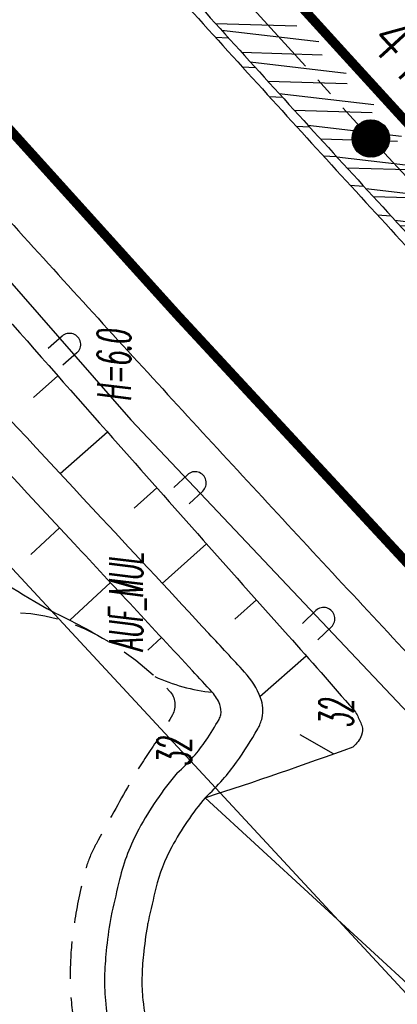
# Model space of a CAD drawing. Extents: x 448150 to 449332, y 437108 to 438384.
# Tile 123 of 172: x 448616 to 448636, y 437779 to 437831. Entities that reach past the tile are written whole.
import ezdxf

# ---------------------------------------------------------------- set-up
doc = ezdxf.new("R2010")
doc.units = 0
doc.header["$LTSCALE"] = 2
doc.header["$MEASUREMENT"] = 0
for name, pattern in [('ACHSE', [5.5, 4, -0.5, 0.5, -0.5]), ('AUSGEZOGEN', [0]), ('GESTRICH-X2', [1.5, 1, -0.5])]:
    doc.linetypes.add(name, pattern=pattern)
doc.layers.get('0').update_dxf_attribs({"linetype": 'AUSGEZOGEN'})
for name, color, linetype in [('212-GRENZL-BAB', 7, 'AUSGEZOGEN'), ('ACHSETOP', 250, 'ACHSE'), ('ANMERKUNG', 7, 'CONTINUOUS'), ('BOESCHG', 250, 'AUSGEZOGEN'), ('FBRTOP', 250, 'AUSGEZOGEN'), ('HEKT_B', 250, 'CONTINUOUS'), ('LAERMWAND', 1, 'AUSGEZOGEN'), ('MULDE', 250, 'AUSGEZOGEN'), ('SCHLITZRINNE', 200, 'AUSGEZOGEN'), ('WEG', 250, 'GESTRICH-X2')]:
    doc.layers.add(name, color=color, linetype=linetype)
doc.styles.add('ROMANS', font='romans.shx', dxfattribs={"width": 0.8})
pattern_1 = [(358.2745306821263, (448649.363878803, 437806.4095815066), (0.04516585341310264, 1.49931986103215), [])]

# ---------------------------------------------------------------- blocks, each defined once
blk = doc.blocks.new('*X15')
at = {"color": 0}
for p, q in [((212.2338378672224, 257.3935923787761), (213.2417524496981, 258.4015069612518)), ((212.2358318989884, 257.4662970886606), (213.1690477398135, 258.3995129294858)), ((212.2367523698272, 257.3257962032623), (213.3095486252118, 258.3985924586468)), ((212.2437289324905, 257.2620620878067), (213.3732827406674, 258.3916158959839)), ((212.2440325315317, 257.5452083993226), (213.0901364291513, 258.3913122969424)), ((212.2541807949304, 257.201803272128), (213.4335415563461, 258.3811640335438)), ((212.2606187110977, 257.6325052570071), (213.0028395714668, 258.3747261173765)), ((212.2676832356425, 257.1445950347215), (213.4907497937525, 258.3676615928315)), ((212.283919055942, 257.0901201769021), (213.5452246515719, 258.3514257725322)), ((212.2898237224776, 257.732420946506), (212.9029238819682, 258.3455211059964)), ((212.3026459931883, 257.0381364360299), (213.5972083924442, 258.3326988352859)), ((212.3236761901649, 256.9884559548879), (213.6468888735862, 258.3116686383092)), ((212.3425626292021, 257.8558705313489), (212.7794742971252, 258.2927821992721)), ((212.3468627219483, 256.9409318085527), (213.6944130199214, 258.2884821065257)), ((212.3720904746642, 256.8954488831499), (213.739895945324, 258.2632543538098)), ((212.3992698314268, 256.851917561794), (213.7834272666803, 258.2360749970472)), ((212.4283322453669, 256.8102692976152), (213.8250755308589, 258.2070125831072)), ((212.4592271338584, 256.770453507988), (213.864891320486, 258.1761176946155)), ((212.4919197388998, 256.7324354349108), (213.9029093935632, 258.1434250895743)), ((212.5263897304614, 256.6961947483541), (213.9391500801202, 258.1089550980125)), ((212.5626304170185, 256.6617247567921), (213.9736200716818, 258.0727144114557)), ((212.6006484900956, 256.6290321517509), (214.0063126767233, 258.0346963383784)), ((212.6404642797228, 256.5981372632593), (214.0372075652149, 257.9948805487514)), ((212.6821125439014, 256.5690748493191), (214.0662699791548, 257.9532322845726)), ((212.7256438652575, 256.5418954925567), (214.0934493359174, 257.9097009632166)), ((212.7711267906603, 256.5166677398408), (214.1186770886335, 257.8642180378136)), ((212.8186509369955, 256.4934812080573), (214.1418636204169, 257.8166938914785)), ((212.8683314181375, 256.4724510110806), (214.1628938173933, 257.7670134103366)), ((212.9203151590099, 256.4537240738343), (214.1816207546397, 257.7150296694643)), ((212.9747900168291, 256.437488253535), (214.197856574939, 257.6605548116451)), ((213.0319982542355, 256.4239858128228), (214.2113590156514, 257.6033465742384)), ((213.0922570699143, 256.4135339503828), (214.2218108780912, 257.5430877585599)), ((213.1559911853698, 256.4065573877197), (214.2287874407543, 257.4793536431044)), ((213.2237873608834, 256.4036428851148), (214.2317019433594, 257.4115574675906)), ((213.2964920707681, 256.4056369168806), (214.2297079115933, 257.3388527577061)), ((213.3754033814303, 256.4138375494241), (214.22150727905, 257.2599414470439)), ((213.4627002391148, 256.4304237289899), (214.2049210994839, 257.1726445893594)), ((213.5626159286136, 256.4596287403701), (214.1757160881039, 257.0727288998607)), ((213.6860655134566, 256.5123676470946), (214.1229771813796, 256.9492793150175))]:
    blk.add_line(p, q, dxfattribs=at)
blk = doc.blocks.new('SRMAST2')
at = {"color": 0}
blk.add_circle((0, 0), 0.9989724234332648, dxfattribs=at)
blk.add_point((0, 0), dxfattribs=at)
blk.add_blockref('*X15', (-213.2327699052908, -257.4025749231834))
blk = doc.blocks.new('LAERMR')
for p, q in [((-0.600039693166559, 0.1830825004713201), (-0.5998228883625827, -0.8169174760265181)), ((0.5999602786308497, 0.1833426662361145), (0.6001770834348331, -0.8166573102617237))]:
    blk.add_line(p, q)
blk.add_arc((-3.970726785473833e-05, 0.1832125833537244), 0.6, 0.01242200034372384, 180.0124220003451)

msp = doc.modelspace()

# ---------------------------------------------------------------- hatches: boundary and pattern name
at = {"layer": 'SCHLITZRINNE'}
h = msp.add_hatch(dxfattribs=at)
h.set_pattern_fill('_USER', color=256, scale=1.5, angle=45, style=0, pattern_type=0)
h.set_pattern_definition([(353.2903893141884, (448535.0214528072, 437939.7289510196), (0.1752559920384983, 1.489726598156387), [])])
edge = h.paths.add_edge_path()
edge.add_arc((450110.1306910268, 439174.8855906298), 2002.144653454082, 217.6466916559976, 217.7521611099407)
edge.add_arc((450110.1306910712, 439174.8855906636), 2001.644653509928, 217.6466916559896, 217.8050314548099)
edge.add_arc((450106.0111629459, 439171.6895692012), 1996.430723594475, 217.8050312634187, 218.1638878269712)
edge.add_arc((450104.6204673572, 439170.5966182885), 1994.661945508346, 218.1638878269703, 218.5234401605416)
edge.add_arc((450102.3610331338, 439168.7978830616), 1991.77395461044, 218.5234403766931, 218.8832532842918)
edge.add_arc((450113.0802769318, 439177.4420506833), 2005.544351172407, 218.8832532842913, 219.2403848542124)
edge.add_arc((450118.7786976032, 439182.0962609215), 2012.90190994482, 219.2403848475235, 219.5968631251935)
edge.add_arc((450119.4406360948, 439182.6438030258), 2013.760958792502, 219.5968631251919, 219.9534656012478)
edge.add_arc((450109.1314138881, 439174.007603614), 2000.312389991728, 219.9534657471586, 220.3112649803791)
edge.add_arc((450102.1189203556, 439168.0582058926), 1991.116173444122, 220.3112649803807, 220.6706485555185)
edge.add_arc((450113.5814255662, 439177.9073012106), 2006.228873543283, 220.6706484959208, 221.0286759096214)
edge.add_arc((450111.6346336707, 439176.2132694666), 2003.648225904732, 221.028675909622, 221.3868683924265)
edge.add_arc((450104.9853657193, 439170.3538559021), 1994.78563646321, 221.3868683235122, 221.7458556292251)
edge.add_arc((450107.8928366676, 439172.9484951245), 1998.682499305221, 221.7458556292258, 222.1044143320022)
edge.add_arc((450110.1228680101, 439174.9637980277), 2001.688241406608, 222.1044143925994, 222.4627037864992)
edge.add_arc((450114.2325152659, 439178.7246774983), 2007.259005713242, 222.4627037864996, 222.8197621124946)
edge.add_arc((450115.8226584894, 439180.1981843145), 2009.426902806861, 222.8197620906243, 223.1766277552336)
edge.add_arc((450111.7406385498, 439176.3680447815), 2003.829326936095, 223.1766277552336, 223.5348545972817)
edge.add_arc((450104.4442216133, 439169.4355758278), 1993.7646945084, 223.5348548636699, 223.8939847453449)
edge.add_arc((450103.9872383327, 439168.9959033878), 1993.130545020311, 223.8939847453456, 224.2529103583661)
edge.add_arc((450116.3561424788, 439181.046388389), 2010.399128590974, 224.2529105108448, 224.6102912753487)
edge.add_arc((450116.7664725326, 439181.4511742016), 2010.975515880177, 224.6102912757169, 224.7212884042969)
edge.add_line((448524.848253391, 437951.9944236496), (448525.2441494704, 437952.2998189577))
h = msp.add_hatch(dxfattribs=at)
h.set_pattern_fill('_USER', color=256, scale=1.5, angle=45, style=0, pattern_type=0)
h.set_pattern_definition(pattern_1)
edge = h.paths.add_edge_path()
edge.add_arc((450115.8226584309, 439180.198184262), 2009.926902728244, 222.955100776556, 223.1766277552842)
edge.add_arc((450111.7406385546, 439176.3680447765), 2004.329326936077, 223.176627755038, 223.534854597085)
edge.add_arc((450104.4442218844, 439169.4355760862), 1994.264694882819, 223.5348548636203, 223.8939847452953)
edge.add_arc((450103.9872383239, 439168.9959033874), 1993.630545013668, 223.8939847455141, 224.2529103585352)
edge.add_arc((450116.3561426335, 439181.0463885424), 2010.899128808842, 224.252910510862, 224.6102912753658)
edge.add_arc((450116.7664725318, 439181.4511742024), 2011.475515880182, 224.6102912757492, 224.72128840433)
edge.add_arc((450110.1306910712, 439174.8855906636), 2001.644653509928, 217.6466916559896, 217.8050314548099)
edge.add_arc((450106.0111629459, 439171.6895692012), 1996.430723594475, 217.8050312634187, 218.1638878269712)
edge.add_arc((450104.6204673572, 439170.5966182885), 1994.661945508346, 218.1638878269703, 218.5234401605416)
edge.add_arc((450102.3610331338, 439168.7978830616), 1991.77395461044, 218.5234403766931, 218.8832532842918)
edge.add_arc((450113.0802769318, 439177.4420506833), 2005.544351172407, 218.8832532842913, 219.2403848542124)
edge.add_arc((450118.7786976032, 439182.0962609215), 2012.90190994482, 219.2403848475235, 219.5968631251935)
edge.add_arc((450119.4406360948, 439182.6438030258), 2013.760958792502, 219.5968631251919, 219.9534656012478)
edge.add_arc((450109.1314138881, 439174.007603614), 2000.312389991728, 219.9534657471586, 220.3112649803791)
edge.add_arc((450102.1189203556, 439168.0582058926), 1991.116173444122, 220.3112649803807, 220.6706485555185)
edge.add_arc((450113.5814255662, 439177.9073012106), 2006.228873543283, 220.6706484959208, 221.0286759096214)
edge.add_arc((450111.6346336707, 439176.2132694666), 2003.648225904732, 221.028675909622, 221.3868683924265)
edge.add_arc((450104.9853657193, 439170.3538559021), 1994.78563646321, 221.3868683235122, 221.7458556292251)
edge.add_arc((450107.8928366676, 439172.9484951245), 1998.682499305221, 221.7458556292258, 222.1044143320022)
edge.add_arc((450110.1228680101, 439174.9637980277), 2001.688241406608, 222.1044143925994, 222.4627037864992)
edge.add_arc((450114.2325152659, 439178.7246774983), 2007.259005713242, 222.4627037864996, 222.8197621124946)
edge.add_arc((450115.8226584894, 439180.1981843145), 2009.426902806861, 222.8197620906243, 223.1766277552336)
edge.add_arc((450111.7406385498, 439176.3680447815), 2003.829326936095, 223.1766277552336, 223.5348545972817)
edge.add_arc((450104.4442216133, 439169.4355758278), 1993.7646945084, 223.5348548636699, 223.8939847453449)
edge.add_arc((450103.9872383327, 439168.9959033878), 1993.130545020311, 223.8939847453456, 224.2529103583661)
edge.add_arc((450116.3561424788, 439181.046388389), 2010.399128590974, 224.2529105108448, 224.6102912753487)
edge.add_arc((450116.7664725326, 439181.4511742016), 2010.975515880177, 224.6102912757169, 224.7212884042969)
h = msp.add_hatch(dxfattribs=at)
h.set_pattern_fill('_USER', color=256, scale=1.5, angle=45, style=0, pattern_type=0)
h.set_pattern_definition(pattern_1)
edge = h.paths.add_edge_path()
edge.add_arc((450116.7664726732, 439181.4511743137), 2010.975516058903, 224.7212884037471, 224.9675874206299)
edge.add_arc((450103.943453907, 439168.6426522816), 1992.851276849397, 224.967587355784, 225.2539309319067)
edge.add_arc((450116.7664726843, 439181.4511743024), 2011.475516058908, 224.7212884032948, 224.8060374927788)
edge.add_arc((450115.8226584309, 439180.198184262), 2009.926902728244, 222.955100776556, 223.1766277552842)
edge.add_arc((450111.7406385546, 439176.3680447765), 2004.329326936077, 223.176627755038, 223.534854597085)
edge.add_arc((450104.4442218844, 439169.4355760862), 1994.264694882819, 223.5348548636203, 223.8939847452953)
edge.add_arc((450103.9872383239, 439168.9959033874), 1993.630545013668, 223.8939847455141, 224.2529103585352)
edge.add_arc((450116.3561426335, 439181.0463885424), 2010.899128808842, 224.252910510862, 224.6102912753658)
edge.add_arc((450116.7664725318, 439181.4511742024), 2011.475515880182, 224.6102912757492, 224.72128840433)
edge.add_arc((450110.1306910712, 439174.8855906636), 2001.644653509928, 217.6466916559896, 217.8050314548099)
edge.add_arc((450106.0111629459, 439171.6895692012), 1996.430723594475, 217.8050312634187, 218.1638878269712)
edge.add_arc((450104.6204673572, 439170.5966182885), 1994.661945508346, 218.1638878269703, 218.5234401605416)
edge.add_arc((450102.3610331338, 439168.7978830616), 1991.77395461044, 218.5234403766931, 218.8832532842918)
edge.add_arc((450113.0802769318, 439177.4420506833), 2005.544351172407, 218.8832532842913, 219.2403848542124)
edge.add_arc((450118.7786976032, 439182.0962609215), 2012.90190994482, 219.2403848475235, 219.5968631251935)
edge.add_arc((450119.4406360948, 439182.6438030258), 2013.760958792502, 219.5968631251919, 219.9534656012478)
edge.add_arc((450109.1314138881, 439174.007603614), 2000.312389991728, 219.9534657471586, 220.3112649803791)
edge.add_arc((450102.1189203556, 439168.0582058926), 1991.116173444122, 220.3112649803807, 220.6706485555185)
edge.add_arc((450113.5814255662, 439177.9073012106), 2006.228873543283, 220.6706484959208, 221.0286759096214)
edge.add_arc((450111.6346336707, 439176.2132694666), 2003.648225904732, 221.028675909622, 221.3868683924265)
edge.add_arc((450104.9853657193, 439170.3538559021), 1994.78563646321, 221.3868683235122, 221.7458556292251)
edge.add_arc((450107.8928366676, 439172.9484951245), 1998.682499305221, 221.7458556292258, 222.1044143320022)
edge.add_arc((450110.1228680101, 439174.9637980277), 2001.688241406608, 222.1044143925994, 222.4627037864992)
edge.add_arc((450114.2325152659, 439178.7246774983), 2007.259005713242, 222.4627037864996, 222.8197621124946)
edge.add_arc((450115.8226584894, 439180.1981843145), 2009.426902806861, 222.8197620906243, 223.1766277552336)
edge.add_arc((450111.7406385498, 439176.3680447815), 2003.829326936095, 223.1766277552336, 223.5348545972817)
edge.add_arc((450104.4442216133, 439169.4355758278), 1993.7646945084, 223.5348548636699, 223.8939847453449)
edge.add_arc((450103.9872383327, 439168.9959033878), 1993.130545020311, 223.8939847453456, 224.2529103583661)
edge.add_arc((450116.3561424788, 439181.046388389), 2010.399128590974, 224.2529105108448, 224.6102912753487)
edge.add_arc((450116.7664725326, 439181.4511742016), 2010.975515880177, 224.6102912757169, 224.7212884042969)
h = msp.add_hatch(dxfattribs=at)
h.set_pattern_fill('_USER', color=256, scale=1.5, angle=45, style=0, pattern_type=0)
h.set_pattern_definition([(0.1980866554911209, (448696.2442346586, 437758.026077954), (-0.005185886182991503, 1.499991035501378), [])])
edge = h.paths.add_edge_path()
edge.add_arc((450103.943454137, 439168.6426525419), 1992.851277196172, 225.2539309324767, 225.3265045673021)
edge.add_arc((450104.3794287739, 439169.0836245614), 1993.47138219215, 225.326504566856, 225.6855134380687)
edge.add_arc((450114.1124824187, 439179.0524163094), 2007.403687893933, 225.6855135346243, 226.0432743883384)
edge.add_arc((450116.3736194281, 439181.3974340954), 2010.661271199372, 226.0432743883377, 226.400342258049)
edge.add_arc((450108.3451864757, 439172.9666465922), 1999.019367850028, 226.4003422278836, 226.7584483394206)
edge.add_arc((450107.3588564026, 439171.9178370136), 1997.579628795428, 226.7584483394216, 227.1168978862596)
edge.add_arc((450114.2204334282, 439179.3061425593), 2007.662698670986, 227.1168979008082, 227.4744461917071)
edge.add_arc((450112.0440671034, 439176.9331811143), 2004.442835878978, 227.4744461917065, 227.8323801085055)
edge.add_arc((450107.8236874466, 439172.2734703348), 1998.155983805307, 227.8323802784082, 228.1908768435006)
edge.add_arc((450107.6633674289, 439172.0942196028), 1997.915498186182, 228.1908768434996, 228.5497477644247)
edge.add_arc((450107.0338601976, 439171.3814444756), 1996.964536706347, 228.5497477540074, 228.9087041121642)
edge.add_arc((450111.5720438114, 439176.5852576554), 2003.869229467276, 228.9087041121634, 229.2659637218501)
edge.add_arc((450119.0927358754, 439185.3183664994), 2015.394332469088, 229.2659636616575, 229.6222003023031)
edge.add_arc((450115.1341163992, 439180.6633512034), 2009.283699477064, 229.6222003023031, 229.9799192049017)
edge.add_arc((450101.8076372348, 439164.7927714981), 1988.560033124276, 229.9799192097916, 230.3394972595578)
edge.add_arc((450135.9051685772, 439205.9211021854), 2041.984570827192, 230.3394972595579, 230.6991443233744)
edge.add_arc((450015.7876965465, 439059.170701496), 1852.343100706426, 230.6991443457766, 231.0767531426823)
edge.add_arc((450440.0375489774, 439584.5130156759), 2527.600447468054, 231.0767531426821, 231.4132104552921)
edge.add_arc((449605.1761936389, 438538.2055732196), 1189.036759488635, 231.4132105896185, 231.9037650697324)
edge.add_arc((451876.5991440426, 441435.4507137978), 4870.529883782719, 231.9037650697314, 232.0541152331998)
edge.add_arc((449764.3854963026, 438726.6709472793), 1435.572195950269, 232.0541152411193, 232.3310514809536)
edge.add_arc((663048.573453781, 714993.4720216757), 350453.466018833, 232.3310514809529, 232.3318236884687)
edge.add_arc((452105.7084385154, 441751.7732129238), 5260.88459689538, 232.3318372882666, 232.3381398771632)
edge.add_arc((1083717.784073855, 1260087.557980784), 1038995.50756355, 232.3381398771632, 232.3388292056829)
edge.add_arc((362297.7477168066, 325361.768706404), 141749.6682493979, 52.33595822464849, 52.34101085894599, ccw=False)
edge.add_arc((130991.0734303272, 25697.40866004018), 520301.5223611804, 52.334581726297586, 52.33595822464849, ccw=False)
edge.add_arc((597397.7431004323, 629905.0213576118), 242982.1868703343, 232.3337962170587, 232.3367437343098)
edge.add_arc((1091510.304045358, 1270060.009055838), 1051651.236085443, 232.3367437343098, 232.3374247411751)
edge.add_arc((63904.40745671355, -61307.13840765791), 630166.9348412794, 52.33651599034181, 52.33765248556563, ccw=False)
edge.add_line((448950.6779704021, 437541.2707616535), (448965.9326858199, 437529.4960618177))
edge.add_arc((450103.9434541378, 439168.6426525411), 1993.351277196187, 225.2539309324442, 225.3265045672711)
edge.add_arc((450104.3794287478, 439169.0836245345), 1993.971382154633, 225.3265045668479, 225.6339517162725)
h = msp.add_hatch(dxfattribs=at)
h.set_pattern_fill('_USER', color=256, scale=1.5, angle=45, style=0, pattern_type=0)
h.set_pattern_definition([(1.08479702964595, (448717.7676588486, 437736.8697996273), (-0.02839822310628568, 1.499731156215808), [])])
edge = h.paths.add_edge_path()
edge.add_arc((450104.379387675, 439169.0835825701), 1993.971323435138, 225.6771355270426, 225.6855134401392)
edge.add_arc((450114.1124825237, 439179.0524164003), 2007.903688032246, 225.6855135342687, 226.043274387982)
edge.add_arc((450116.3736194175, 439181.3974340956), 2011.161271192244, 226.0432743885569, 226.3487635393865)
edge.add_arc((450103.943454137, 439168.6426525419), 1992.851277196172, 225.2539309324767, 225.3265045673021)
edge.add_arc((450104.3794287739, 439169.0836245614), 1993.47138219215, 225.326504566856, 225.6855134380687)
edge.add_arc((450114.1124824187, 439179.0524163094), 2007.403687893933, 225.6855135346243, 226.0432743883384)
edge.add_arc((450116.3736194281, 439181.3974340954), 2010.661271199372, 226.0432743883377, 226.400342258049)
edge.add_arc((450108.3451864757, 439172.9666465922), 1999.019367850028, 226.4003422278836, 226.7584483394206)
edge.add_arc((450107.3588564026, 439171.9178370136), 1997.579628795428, 226.7584483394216, 227.1168978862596)
edge.add_arc((450114.2204334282, 439179.3061425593), 2007.662698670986, 227.1168979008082, 227.4744461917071)
edge.add_arc((450112.0440671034, 439176.9331811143), 2004.442835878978, 227.4744461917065, 227.8323801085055)
edge.add_arc((450107.8236874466, 439172.2734703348), 1998.155983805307, 227.8323802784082, 228.1908768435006)
edge.add_arc((450107.6633674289, 439172.0942196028), 1997.915498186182, 228.1908768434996, 228.5497477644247)
edge.add_arc((450107.0338601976, 439171.3814444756), 1996.964536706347, 228.5497477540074, 228.9087041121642)
edge.add_arc((450111.5720438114, 439176.5852576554), 2003.869229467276, 228.9087041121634, 229.2659637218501)
edge.add_arc((450119.0927358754, 439185.3183664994), 2015.394332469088, 229.2659636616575, 229.6222003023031)
edge.add_arc((450115.1341163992, 439180.6633512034), 2009.283699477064, 229.6222003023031, 229.9799192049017)
edge.add_arc((450101.8076372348, 439164.7927714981), 1988.560033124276, 229.9799192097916, 230.3394972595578)
edge.add_arc((450135.9051685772, 439205.9211021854), 2041.984570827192, 230.3394972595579, 230.6991443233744)
edge.add_arc((450015.7876965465, 439059.170701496), 1852.343100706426, 230.6991443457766, 231.0767531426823)
edge.add_arc((450440.0375489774, 439584.5130156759), 2527.600447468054, 231.0767531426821, 231.4132104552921)
edge.add_arc((449605.1761936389, 438538.2055732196), 1189.036759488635, 231.4132105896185, 231.9037650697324)
edge.add_arc((451876.5991440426, 441435.4507137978), 4870.529883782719, 231.9037650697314, 232.0541152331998)
edge.add_arc((449764.3854963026, 438726.6709472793), 1435.572195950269, 232.0541152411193, 232.3310514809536)
edge.add_arc((663048.573453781, 714993.4720216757), 350453.466018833, 232.3310514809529, 232.3318236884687)
edge.add_arc((452105.7084385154, 441751.7732129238), 5260.88459689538, 232.3318372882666, 232.3381398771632)
edge.add_arc((1083717.784073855, 1260087.557980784), 1038995.50756355, 232.3381398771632, 232.3388292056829)
edge.add_arc((362297.7477168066, 325361.768706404), 141749.6682493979, 52.33595822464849, 52.34101085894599, ccw=False)
edge.add_arc((130991.0734303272, 25697.40866004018), 520301.5223611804, 52.334581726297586, 52.33595822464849, ccw=False)
edge.add_arc((597397.7431004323, 629905.0213576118), 242982.1868703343, 232.3337962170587, 232.3367437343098)
edge.add_arc((1091510.304045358, 1270060.009055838), 1051651.236085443, 232.3367437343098, 232.3374247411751)
edge.add_arc((63904.40745671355, -61307.13840765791), 630166.9348412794, 52.33651599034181, 52.33765248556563, ccw=False)
edge.add_line((448950.6779704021, 437541.2707616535), (448965.9326858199, 437529.4960618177))
h = msp.add_hatch(dxfattribs=at)
h.set_pattern_fill('_USER', color=256, scale=1.5, angle=45, style=0, pattern_type=0)
h.set_pattern_definition([(1.922824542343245, (448737.9662619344, 437717.583523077), (-0.05032998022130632, 1.49915539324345), [])])
edge = h.paths.add_edge_path()
edge.add_arc((450116.3736345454, 439181.3974497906), 2011.161292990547, 226.3915782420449, 226.4003422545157)
edge.add_arc((450108.3451864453, 439172.9666465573), 1999.519367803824, 226.4003422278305, 226.7584483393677)
edge.add_arc((450107.3588563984, 439171.9178370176), 1998.079628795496, 226.7584483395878, 227.1168978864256)
edge.add_arc((450114.2204334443, 439179.3061425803), 2008.162698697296, 227.1168979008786, 227.4744461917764)
edge.add_arc((450112.0440671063, 439176.9331811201), 2004.942835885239, 227.4744461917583, 227.8323801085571)
edge.add_arc((450107.8236875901, 439172.2734704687), 1998.655984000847, 227.832380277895, 228.0686533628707)
edge.add_arc((450103.943454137, 439168.6426525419), 1992.851277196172, 225.2539309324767, 225.3265045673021)
edge.add_arc((450104.3794287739, 439169.0836245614), 1993.47138219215, 225.326504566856, 225.6855134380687)
edge.add_arc((450114.1124824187, 439179.0524163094), 2007.403687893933, 225.6855135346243, 226.0432743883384)
edge.add_arc((450116.3736194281, 439181.3974340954), 2010.661271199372, 226.0432743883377, 226.400342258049)
edge.add_arc((450108.3451864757, 439172.9666465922), 1999.019367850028, 226.4003422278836, 226.7584483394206)
edge.add_arc((450107.3588564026, 439171.9178370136), 1997.579628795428, 226.7584483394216, 227.1168978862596)
edge.add_arc((450114.2204334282, 439179.3061425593), 2007.662698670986, 227.1168979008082, 227.4744461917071)
edge.add_arc((450112.0440671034, 439176.9331811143), 2004.442835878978, 227.4744461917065, 227.8323801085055)
edge.add_arc((450107.8236874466, 439172.2734703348), 1998.155983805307, 227.8323802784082, 228.1908768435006)
edge.add_arc((450107.6633674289, 439172.0942196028), 1997.915498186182, 228.1908768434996, 228.5497477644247)
edge.add_arc((450107.0338601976, 439171.3814444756), 1996.964536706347, 228.5497477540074, 228.9087041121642)
edge.add_arc((450111.5720438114, 439176.5852576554), 2003.869229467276, 228.9087041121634, 229.2659637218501)
edge.add_arc((450119.0927358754, 439185.3183664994), 2015.394332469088, 229.2659636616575, 229.6222003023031)
edge.add_arc((450115.1341163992, 439180.6633512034), 2009.283699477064, 229.6222003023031, 229.9799192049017)
edge.add_arc((450101.8076372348, 439164.7927714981), 1988.560033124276, 229.9799192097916, 230.3394972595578)
edge.add_arc((450135.9051685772, 439205.9211021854), 2041.984570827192, 230.3394972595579, 230.6991443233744)
edge.add_arc((450015.7876965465, 439059.170701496), 1852.343100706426, 230.6991443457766, 231.0767531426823)
edge.add_arc((450440.0375489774, 439584.5130156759), 2527.600447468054, 231.0767531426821, 231.4132104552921)
edge.add_arc((449605.1761936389, 438538.2055732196), 1189.036759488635, 231.4132105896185, 231.9037650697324)
edge.add_arc((451876.5991440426, 441435.4507137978), 4870.529883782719, 231.9037650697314, 232.0541152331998)
edge.add_arc((449764.3854963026, 438726.6709472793), 1435.572195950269, 232.0541152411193, 232.3310514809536)
edge.add_arc((663048.573453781, 714993.4720216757), 350453.466018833, 232.3310514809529, 232.3318236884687)
edge.add_arc((452105.7084385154, 441751.7732129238), 5260.88459689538, 232.3318372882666, 232.3381398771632)
edge.add_arc((1083717.784073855, 1260087.557980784), 1038995.50756355, 232.3381398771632, 232.3388292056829)
edge.add_arc((362297.7477168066, 325361.768706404), 141749.6682493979, 52.33595822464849, 52.34101085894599, ccw=False)
edge.add_arc((130991.0734303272, 25697.40866004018), 520301.5223611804, 52.334581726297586, 52.33595822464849, ccw=False)
edge.add_arc((597397.7431004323, 629905.0213576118), 242982.1868703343, 232.3337962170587, 232.3367437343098)
edge.add_arc((1091510.304045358, 1270060.009055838), 1051651.236085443, 232.3367437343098, 232.3374247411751)
edge.add_arc((63904.40745671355, -61307.13840765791), 630166.9348412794, 52.33651599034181, 52.33765248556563, ccw=False)
edge.add_line((448950.6779704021, 437541.2707616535), (448965.9326858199, 437529.4960618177))
h = msp.add_hatch(dxfattribs=at)
h.set_pattern_fill('_USER', color=256, scale=1.5, angle=45, style=0, pattern_type=0)
h.set_pattern_definition([(5.433360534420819, (448830.8072463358, 437635.43702097), (-0.1420319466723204, 1.49326050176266), [])])
edge = h.paths.add_edge_path()
edge.add_arc((450115.1341164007, 439180.663351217), 2009.783699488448, 229.7033177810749, 229.9799192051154)
edge.add_arc((450101.807637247, 439164.792771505), 1989.060033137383, 229.9799192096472, 230.3394972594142)
edge.add_arc((450135.9051685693, 439205.921102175), 2042.484570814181, 230.3394972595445, 230.6991443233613)
edge.add_arc((450015.7876965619, 439059.1707015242), 1852.843100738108, 230.6991443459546, 231.0767531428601)
edge.add_arc((450440.0375488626, 439584.5130155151), 2528.100447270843, 231.0767531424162, 231.2110681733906)
edge.add_arc((450103.943454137, 439168.6426525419), 1992.851277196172, 225.2539309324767, 225.3265045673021)
edge.add_arc((450104.3794287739, 439169.0836245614), 1993.47138219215, 225.326504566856, 225.6855134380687)
edge.add_arc((450114.1124824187, 439179.0524163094), 2007.403687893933, 225.6855135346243, 226.0432743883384)
edge.add_arc((450116.3736194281, 439181.3974340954), 2010.661271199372, 226.0432743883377, 226.400342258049)
edge.add_arc((450108.3451864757, 439172.9666465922), 1999.019367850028, 226.4003422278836, 226.7584483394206)
edge.add_arc((450107.3588564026, 439171.9178370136), 1997.579628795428, 226.7584483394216, 227.1168978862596)
edge.add_arc((450114.2204334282, 439179.3061425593), 2007.662698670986, 227.1168979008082, 227.4744461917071)
edge.add_arc((450112.0440671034, 439176.9331811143), 2004.442835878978, 227.4744461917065, 227.8323801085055)
edge.add_arc((450107.8236874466, 439172.2734703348), 1998.155983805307, 227.8323802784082, 228.1908768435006)
edge.add_arc((450107.6633674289, 439172.0942196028), 1997.915498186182, 228.1908768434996, 228.5497477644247)
edge.add_arc((450107.0338601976, 439171.3814444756), 1996.964536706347, 228.5497477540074, 228.9087041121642)
edge.add_arc((450111.5720438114, 439176.5852576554), 2003.869229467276, 228.9087041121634, 229.2659637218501)
edge.add_arc((450119.0927358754, 439185.3183664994), 2015.394332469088, 229.2659636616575, 229.6222003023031)
edge.add_arc((450115.1341163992, 439180.6633512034), 2009.283699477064, 229.6222003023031, 229.9799192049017)
edge.add_arc((450101.8076372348, 439164.7927714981), 1988.560033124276, 229.9799192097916, 230.3394972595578)
edge.add_arc((450135.9051685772, 439205.9211021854), 2041.984570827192, 230.3394972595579, 230.6991443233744)
edge.add_arc((450015.7876965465, 439059.170701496), 1852.343100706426, 230.6991443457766, 231.0767531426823)
edge.add_arc((450440.0375489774, 439584.5130156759), 2527.600447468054, 231.0767531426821, 231.4132104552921)
edge.add_arc((449605.1761936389, 438538.2055732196), 1189.036759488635, 231.4132105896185, 231.9037650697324)
edge.add_arc((451876.5991440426, 441435.4507137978), 4870.529883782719, 231.9037650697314, 232.0541152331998)
edge.add_arc((449764.3854963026, 438726.6709472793), 1435.572195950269, 232.0541152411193, 232.3310514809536)
edge.add_arc((663048.573453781, 714993.4720216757), 350453.466018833, 232.3310514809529, 232.3318236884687)
edge.add_arc((452105.7084385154, 441751.7732129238), 5260.88459689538, 232.3318372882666, 232.3381398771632)
edge.add_arc((1083717.784073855, 1260087.557980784), 1038995.50756355, 232.3381398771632, 232.3388292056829)
edge.add_arc((362297.7477168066, 325361.768706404), 141749.6682493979, 52.33595822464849, 52.34101085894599, ccw=False)
edge.add_arc((130991.0734303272, 25697.40866004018), 520301.5223611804, 52.334581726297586, 52.33595822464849, ccw=False)
edge.add_arc((597397.7431004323, 629905.0213576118), 242982.1868703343, 232.3337962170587, 232.3367437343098)
edge.add_arc((1091510.304045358, 1270060.009055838), 1051651.236085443, 232.3367437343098, 232.3374247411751)
edge.add_arc((63904.40745671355, -61307.13840765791), 630166.9348412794, 52.33651599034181, 52.33765248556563, ccw=False)
edge.add_line((448950.6779704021, 437541.2707616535), (448965.9326858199, 437529.4960618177))

# ---------------------------------------------------------------- linework, layer by layer
at = {"layer": '212-GRENZL-BAB', "flags": 128}
msp.add_lwpolyline([(448609.3896494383, 437808.7901607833), (448647.2395272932, 437767.9999906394)], dxfattribs=at)
at = {"layer": 'ACHSETOP', "flags": 128}
msp.add_lwpolyline([(448380.2407538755, 438171.8989118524), (448383.346, 438166.505), (448396.089, 438144.997), (448409.099, 438123.649), (448422.375, 438102.466), (448435.915, 438081.45), (448449.717, 438060.605), (448463.778, 438039.935), (448478.096, 438019.441), (448492.67, 437999.129), (448507.496, 437979), (448522.573, 437959.057), (448537.8970000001, 437939.305), (448553.468, 437919.746), (448569.282, 437900.384), (448585.336, 437881.22), (448601.629, 437862.258), (448618.157, 437843.502), (448634.919, 437824.954), (448651.911, 437806.617), (448669.131, 437788.493), (448686.577, 437770.586), (448704.244, 437752.899), (448722.132, 437735.434), (448740.236, 437718.194), (448758.555, 437701.181), (448777.084, 437684.399), (448795.822, 437667.85), (448814.766, 437651.536), (448833.911, 437635.46), (448853.257, 437619.625), (448872.798, 437604.033), (448888.336, 437591.917), (448892.529, 437588.68), (448912.32, 437573.405), (448932.11, 437558.129), (448951.9, 437542.854), (449011.271, 437497.027), (449090.432, 437435.925), (449169.594, 437374.823), (449183.7020855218, 437363.9332139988)], dxfattribs=at)
at = {"layer": 'BOESCHG'}
for p, q in [((448616.8848440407, 437811.1144746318), (448618.1859273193, 437812.263867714)), ((448618.3113651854, 437807.0371586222), (448620.8342508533, 437809.2661382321)), ((448622.2630378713, 437805.1876359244), (448623.4849530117, 437806.2705142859)), ((448618.2741875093, 437804.14357792), (448616.738348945, 437802.7139222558)), ((448623.7690962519, 437801.171169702), (448626.1402052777, 437803.2789227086)), ((448620.9989225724, 437801.2151274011), (448618.8330792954, 437799.2010205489)), ((448627.6475079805, 437799.2637425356), (448628.8000015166, 437800.2913704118)), ((448623.7220827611, 437798.2852122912), (448622.9920294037, 437797.6070472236)), ((448628.9939278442, 437795.1192907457), (448631.4618090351, 437797.3056062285)), ((448634.0880948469, 437794.2892167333), (448634.0897424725, 437794.2903504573)), ((448632.9273770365, 437792.0570098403), (448631.1425146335, 437793.0673009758)), ((448640.4009487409, 437776.515486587), (448626.0654553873, 437789.7138281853))]:
    msp.add_line(p, q, dxfattribs=at)
for points in [[(448543.315, 437900.819, -0.007568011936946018), (448552.1199183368, 437889.3959782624, 0.01133182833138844), (448558.058, 437881.811, 0.003852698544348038), (448574.5341737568, 437862.0331737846, 0.005016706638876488), (448587.455, 437847.071, 0.0002339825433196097), (448595.9878966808, 437837.3972506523, 8.051435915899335e-05), (448620.803, 437809.3, 0.001388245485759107), (448630.5089723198, 437798.3751242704, -0.003850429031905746), (448633.989, 437794.419, -0.05864571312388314), (448634.1822614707, 437794.1344408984, -0.0323448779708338), (448634.433, 437793.565, -0.1855427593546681), (448634.4244334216, 437793.0551901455, -0.121847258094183), (448633.9779999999, 437792.438)], [(448541.906, 437884.683, 0.007604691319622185), (448551.6329397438, 437871.0305146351, 0.01605821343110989), (448556.541, 437864.789, 0.001578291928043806), (448568.9657586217, 437850.0867173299, 0.002280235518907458), (448577.644, 437839.977, 0.01638344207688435), (448608.0208572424, 437807.1517458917, 0.0650153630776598), (448616.949, 437800.201, 0.02045342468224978), (448618.687568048, 437799.2719773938, -0.02191163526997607), (448620.308, 437798.4, -0.03094158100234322)]]:
    msp.add_lwpolyline(points, format="xyb", dxfattribs=at)
for centre, radius, start, end in [((448627.4501625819, 437805.0340492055), 9.737457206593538, 245.249861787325, 264.0378754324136), ((448557.6682808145, 438001.2314825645), 222.3013531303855, 287.9193350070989, 290.0763174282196)]:
    msp.add_arc(centre, radius, start, end, dxfattribs=at)
at = {"layer": 'FBRTOP'}
for points in [[(448962.2872515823, 437556.3115259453, -1.522656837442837e-06), (448991.9728388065, 437533.39795862, 9.950078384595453e-07), (449021.6584260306, 437510.4843912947, 4.046808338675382e-07), (449059.5237426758, 437481.2572631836, 3.71065800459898e-07), (449100.8193824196, 437449.3824249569, 2.481725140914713e-06), (449140.4003413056, 437418.8314566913, -3.055097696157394e-06), (449179.9813001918, 437388.2804884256, -1.710758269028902e-06), (449197.089015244, 437375.0754632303, 3.82190209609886e-06)], [(448881.9877413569, 437575.0255367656, 2.987948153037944e-06), (448891.8840349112, 437567.3874242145, -2.204526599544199e-05), (448901.7803284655, 437559.7493116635, -6.005538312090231e-06), (448911.6749453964, 437552.1116073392, 1.286102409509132e-05), (448921.5695623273, 437544.473903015, 2.971727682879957e-06), (448931.4647785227, 437536.8362361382, -4.95882751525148e-06), (448941.359994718, 437529.1985692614, -4.332010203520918e-07), (448949.8080183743, 437522.6777790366, 9.94997030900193e-07)], [(448525.8124890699, 437926.7668060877, 0.001271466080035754), (448532.1587585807, 437918.753413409, 0.001570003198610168), (448540.0396239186, 437908.9176638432, 0.001558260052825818), (448547.9770606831, 437899.1373418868, 0.001555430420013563), (448555.9897991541, 437889.3889365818, 0.001555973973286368), (448564.0693317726, 437879.6830285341, 0.001561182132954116), (448572.182061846, 437870.0598894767, 0.001568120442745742), (448580.3533691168, 437860.4894590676, 0.00156218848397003), (448588.6156875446, 437850.9342275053, 0.001562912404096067), (448596.9306789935, 437841.4386884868, 0.001566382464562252), (448605.2863841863, 437832.0162951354, 0.001564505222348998), (448613.707300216, 437822.6393098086, 0.001563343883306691), (448622.1930095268, 437813.308259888, 0.001557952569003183), (448630.7310683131, 437804.036591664, 0.001557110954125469), (448639.3313705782, 437794.8133136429, 0.001563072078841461), (448647.9979685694, 437785.6344504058, 0.001567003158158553), (448656.6999722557, 437776.5329108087, 0.001445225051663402), (448664.7735481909, 437768.1898621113, 0.001559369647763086)], [(448902.9174867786, 437602.1365724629, 3.032821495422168e-06), (448912.8122047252, 437594.4996761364, -2.204753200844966e-05)], [(448942.4976777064, 437571.5861970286, 2.971114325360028e-06), (448952.3924646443, 437563.9488614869, -4.958978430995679e-06)]]:
    msp.add_lwpolyline(points, format="xyb", dxfattribs=at)
at = {"layer": 'FBRTOP', "const_width": 0.5}
for points in [[(448933.3320797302, 437559.7121996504, 2.971381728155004e-06), (448943.2270546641, 437552.0747189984, -4.95891396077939e-06), (448953.1220295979, 437544.4372383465, -1.522580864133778e-06), (448982.8075398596, 437521.5237304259, 9.950021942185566e-07), (449012.4930501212, 437498.6102225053, 4.808282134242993e-07), (449050.3580322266, 437469.3833618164, 4.408802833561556e-07), (449091.6540449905, 437437.5082264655, 2.481723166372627e-06), (449131.2350401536, 437406.957230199, -3.055103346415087e-06), (449170.8160353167, 437376.4062339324, -1.446089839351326e-06), (449185.2770817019, 437365.2441195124, 3.821904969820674e-06)], [(448960.466454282, 437553.9525838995, -1.522656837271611e-06), (448990.1520271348, 437531.0390276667)], [(449098.9985865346, 437447.0234818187, 2.481725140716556e-06), (449138.5795705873, 437416.4724941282, -3.055097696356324e-06), (449178.1605033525, 437385.9215460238, -1.658163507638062e-06), (449194.7424426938, 437373.1223569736, 3.821902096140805e-06)], [(448526.2902941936, 437957.4976299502, 0.001125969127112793), (448531.7893117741, 437950.3765710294, 0.001565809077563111), (448539.4695164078, 437940.5408597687, 0.001568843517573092), (448547.2193559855, 437930.7432212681, 0.001569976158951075), (448555.0249131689, 437921.0014592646, 0.00155828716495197), (448562.88665957, 437911.3144000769, 0.001555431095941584), (448570.8231247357, 437901.6587899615, 0.001555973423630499), (448578.8257133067, 437892.0453145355, 0.00156119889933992), (448586.8610942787, 437882.5139258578, 0.001568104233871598), (448594.9544190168, 437873.0348310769, 0.00156219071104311), (448603.1377898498, 437863.5709011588, 0.001562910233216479), (448611.3733486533, 437854.1660725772, 0.001566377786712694), (448619.6492453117, 437844.8336759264, 0.001564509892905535), (448627.9897273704, 437835.5462564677, 0.001563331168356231), (448636.3944771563, 437826.3042307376, 0.001557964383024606), (448644.8511704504, 437817.1209186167, 0.001557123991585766), (448653.3695077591, 437807.9855433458, 0.001563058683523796), (448661.9533914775, 437798.8942839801, 0.001567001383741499), (448670.5722785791, 437789.8796770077, 0.001566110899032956), (448679.2398020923, 437780.9271885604, 0.001559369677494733), (448688.000828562, 437771.990588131, 0.001095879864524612), (448694.1928744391, 437765.7411875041, 0.001566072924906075)], [(448901.0967562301, 437599.777578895, 3.032821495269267e-06), (448910.9915027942, 437592.1406604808, -2.204753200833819e-05)], [(448893.7511749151, 437590.2631261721, 3.013003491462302e-06), (448903.6465829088, 437582.6256971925, -2.204653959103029e-05)], [(448940.6768897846, 437569.2272477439, 2.971114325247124e-06), (448950.5717047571, 437561.5898905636, -4.95897843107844e-06)]]:
    msp.add_lwpolyline(points, format="xyb", dxfattribs=at)
msp.add_lwpolyline([(448369.3195632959, 438162.8089539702), (448371.2566589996, 438159.4441567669), (448384.0887360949, 438137.7858098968), (448397.1897054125, 438116.2885391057), (448410.5587024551, 438094.9571543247), (448424.1935223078, 438073.7939804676), (448438.0922064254, 438052.8029595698), (448452.2514923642, 438031.9884769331), (448466.6698147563, 438011.3508809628), (448481.3459252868, 437990.8965680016), (448496.2755179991, 437970.6269219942), (448511.457993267, 437950.5444052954), (448526.8893851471, 437930.6539816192), (448542.5696078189, 437910.9577851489), (448558.4941268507, 437891.4604702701), (448574.6603400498, 437872.1625189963), (448591.0674710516, 437853.0676918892), (448607.7112828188, 437834.1802685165), (448624.5906599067, 437815.5023848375), (448641.7014456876, 437797.0371965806), (448659.0420499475, 437778.7862609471), (448669.6390766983, 437767.9092141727)], dxfattribs=at)
at = {"layer": 'LAERMWAND'}
msp.add_lwpolyline([(448494.8250000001, 437961.437), (448496.0459090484, 437962.4004354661), (448524.118, 437926.309), (448522.96, 437925.002), (448526.208, 437922.52), (448543.7879999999, 437901.008), (448559.097, 437882.59), (448589.113, 437847.674), (448622.084, 437809.907), (448638.486, 437792.583), (448640.309, 437776.634)], dxfattribs=at)
at = {"layer": 'MULDE'}
for points in [[(448537.1329701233, 437973.0889952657, 0.005414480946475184), (448547.8180058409, 437958.6087475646, 0.006752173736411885), (448553.8044651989, 437950.8723931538, 0.0001443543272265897), (448567.0378802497, 437934.2495859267, 0.002400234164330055), (448567.8448427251, 437933.2464606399, 0.004057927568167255), (448584.9812958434, 437912.4988380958, 0.004319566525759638), (448601.4054037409, 437893.2788106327, 0.000715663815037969), (448618.8568411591, 437873.2681456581, 0.0009443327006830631), (448632.1337774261, 437858.1458146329, 0.0002513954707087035), (448639.3561806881, 437849.9591228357, 0.0001292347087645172), (448653.4167849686, 437834.0456731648, 0.001816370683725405), (448674.1652906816, 437810.7463666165, 0.005169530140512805), (448681.5815827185, 437802.6489988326, 0.0117545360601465), (448687.8322337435, 437796.2717290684, -0.006294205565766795), (448699.5536721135, 437784.5712110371, -0.007062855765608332), (448711.3053806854, 437772.1964046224, 0.01232631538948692), (448718.1595403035, 437765.1293080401, 0.002825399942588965), (448721.4283573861, 437761.9571612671, -0.004950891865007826)], [(448626.4387230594, 437795.3492640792, 0.001879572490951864), (448625.3808280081, 437796.497487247, 0.0003161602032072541), (448619.0617472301, 437803.2959664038, 0.001085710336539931), (448586.9557234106, 437837.6440936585, -0.006650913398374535), (448581.7771707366, 437843.3093901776, -0.003240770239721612), (448579.7713231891, 437845.592886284, -0.0003256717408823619), (448559.9738611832, 437868.4575881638, -0.0001107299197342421), (448546.214259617, 437884.3770347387, -0.003130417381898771), (448545.7312071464, 437884.9432901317, -0.001522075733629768), (448545.6535079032, 437885.0361080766, -2.385632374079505e-05), (448540.7145019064, 437890.9733498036, -0.001240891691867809)], [(448626.0654553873, 437789.7138281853, 0.02409122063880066), (448627.0027326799, 437790.6773231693, 0.02733881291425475), (448627.7401364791, 437791.6104480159, 0.02280727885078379), (448628.8758455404, 437793.3881833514, 0.07700086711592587), (448629.1025449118, 437793.9740682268, 0.1458613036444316), (448629.0229374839, 437795.0451886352, 0.0954188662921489), (448628.1692769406, 437796.4247359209, 0.0009618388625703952), (448626.2659247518, 437798.4830114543, 0.0003198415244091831), (448620.5262527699, 437804.6580335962, 0.00107076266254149), (448588.3854290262, 437839.0444362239, -0.006640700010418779), (448583.2648292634, 437844.6466098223, -0.003239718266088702), (448581.2607503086, 437846.9281022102, -0.0003256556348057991), (448561.4861388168, 437869.7664118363, -0.0001066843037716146), (448548.24326832, 437885.0877634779, -0.003132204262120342)], [(448630.6820654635, 437862.8207223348, 0.0002097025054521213), (448633.6342225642, 437859.4681853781, 0.0002513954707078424), (448640.8552953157, 437851.2830017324, 0.0001292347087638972), (448654.9152150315, 437835.3703268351, 0.001816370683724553), (448675.6540570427, 437812.0818720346, 0.002746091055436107), (448679.5580658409, 437807.7776384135, 0.01175453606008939)], [(448624.5644621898, 437791.0359615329, 0.02993076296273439), (448625.4278811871, 437791.9030522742, 0.03292756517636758), (448626.1078635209, 437792.7835519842, 0.01722135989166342), (448626.8043742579, 437793.9011211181, 0.08620118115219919), (448626.8954550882, 437794.1499317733, 0.1365396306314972), (448626.8454414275, 437794.6892879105, 0.09449286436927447), (448626.4387230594, 437795.3492640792, 0.001879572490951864)], [(448624.5644621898, 437791.0359615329, 0.05089330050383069), (448622.5187100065, 437788.0378775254, 0.06547385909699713), (448621.4836351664, 437785.340466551, 0.002784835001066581), (448621.0748942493, 437783.5953359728, 0.01462845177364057), (448620.9977455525, 437783.2052336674, 0.01589104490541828), (448620.7702686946, 437781.5205157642, 0.01972134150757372), (448620.682277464, 437780.1255552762, 0.03318237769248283), (448620.7439872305, 437778.6840441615, 0.02332718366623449), (448621.0473643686, 437776.7522162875, 0.02462959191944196), (448621.4893541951, 437775.0331848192, 0.03365874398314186), (448621.9793096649, 437773.7632030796, 0.02751948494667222), (448622.4533048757, 437772.8756713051, 0.0146640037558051), (448623.3990440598, 437771.4158947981, 0.01454996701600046), (448625.3741500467, 437768.7256658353, 0.01610249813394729)], [(448626.0654553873, 437789.7138281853, 0.05012575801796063), (448624.2765887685, 437787.084010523, 0.06547385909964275), (448623.4283652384, 437784.8735351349, 0.002784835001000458), (448623.024704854, 437783.1500960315, 0.01462845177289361), (448622.9702556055, 437782.874773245, 0.01589104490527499), (448622.7597854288, 437781.3160086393, 0.01972134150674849), (448622.681722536, 437780.0784447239, 0.03318237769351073), (448622.7320911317, 437778.9018580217, 0.02332718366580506), (448623.0065321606, 437777.1542878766, 0.02462959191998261), (448623.3994863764, 437775.6259706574, 0.03365874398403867), (448623.7926299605, 437774.6069266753, 0.0275194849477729), (448624.1629910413, 437773.9134445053, 0.01466400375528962), (448625.0449579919, 437772.5521022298, 0.02138991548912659), (448627.8985485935, 437768.7747092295, 0.002953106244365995)]]:
    msp.add_lwpolyline(points, format="xyb", dxfattribs=at)
at = {"layer": 'SCHLITZRINNE'}
for p, q in [((448626.6068479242, 437830.367958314), (448627.3178082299, 437830.3281706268)), ((448628.0428908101, 437828.7852455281), (448628.7546220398, 437828.7454146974)), ((448629.4821838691, 437827.2023508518), (448630.1946893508, 437827.1624766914)), ((448630.9247377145, 437825.619273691), (448631.638020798, 437825.5793560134)), ((448632.3705630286, 437824.0360134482), (448633.0846270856, 437823.9960520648)), ((448633.8196693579, 437822.4525695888), (448634.5345164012, 437822.4125643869)), ((448635.2720606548, 437820.8689418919), (448635.9876932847, 437820.8288927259))]:
    msp.add_line(p, q, dxfattribs=at)
for points in [[(448891.3068250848, 437587.0968738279, 3.007763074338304e-06), (448901.2024170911, 437579.4593028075, -2.20462761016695e-05), (448911.0980090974, 437571.8217317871, -6.006107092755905e-06), (448920.9929646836, 437564.1837660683, 1.286097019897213e-05), (448930.8879202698, 437556.5458003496, 2.971453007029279e-06), (448940.782945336, 437548.9082810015, -4.958895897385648e-06), (448950.6779704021, 437541.2707616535, -7.824477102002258e-07), (448965.9326858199, 437529.4960618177, 9.950013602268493e-07)], [(448525.2441494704, 437952.2998189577, 0.000690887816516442), (448528.6288751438, 437947.9245785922, 0.001565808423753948), (448536.3244835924, 437938.0691402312, 0.001568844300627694), (448544.0898811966, 437928.2518326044, 0.001569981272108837), (448551.9110868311, 437918.4905407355, 0.001558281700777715), (448559.7885610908, 437908.7841022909, 0.001555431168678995), (448567.7408752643, 437899.1092100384, 0.001555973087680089), (448575.7594522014, 437889.476527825, 0.001561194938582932), (448583.8109057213, 437879.9260741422, 0.001568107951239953), (448591.920434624, 437870.4280005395, 0.001562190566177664), (448600.1202101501, 437860.9450988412, 0.001562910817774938), (448608.372274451, 437851.5214213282, 0.001566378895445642), (448616.6647546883, 437842.1703240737, 0.001564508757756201), (448625.0219502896, 437832.8642935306, 0.001563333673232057), (448633.4435228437, 437823.6037692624, 0.001557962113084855), (448641.9171232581, 437814.4020974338, 0.00155712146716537), (448650.4524922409, 437805.2484566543, 0.00156306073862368), (448659.0535633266, 437796.1389938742, 0.001567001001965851), (448667.6897214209, 437787.1063229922, 0.001566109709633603), (448676.3746027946, 437778.135905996, 0.001559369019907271), (448685.1531714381, 437769.181411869, 0.000484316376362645), (448687.8917974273, 437766.4106488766, 0.00156607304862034)], [(448604.3836023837, 437855.3028106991, 0.0006828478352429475), (448607.997143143, 437851.1908513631, 0.001566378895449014), (448616.2917019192, 437841.8374102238, 0.001564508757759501), (448624.6509881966, 437832.5290516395, 0.001563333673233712), (448633.0746643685, 437823.2662141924, 0.001557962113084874), (448641.5503755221, 437814.062250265, 0.0004035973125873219), (448643.7577707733, 437811.6839823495, 0.001563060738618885)]]:
    msp.add_lwpolyline(points, format="xyb", dxfattribs=at)
at = {"layer": 'WEG', "flags": 128}
msp.add_lwpolyline([(448860.5338696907, 437551.138769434, 0.0001278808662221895), (448853.4903793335, 437556.5692238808, 0.0001763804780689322), (448848.3812536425, 437560.5033496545), (448843.7652973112, 437564.0551309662, 0.0002433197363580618), (448834.5663941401, 437571.1249441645, -0.0001371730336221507), (448818.2471002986, 437583.6616213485, -0.0001877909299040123), (448816.278747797, 437585.1757686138, -0.0001553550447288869), (448813.9006888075, 437587.0076802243, -0.003777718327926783), (448812.4231418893, 437588.1645251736, -0.001450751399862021), (448808.6074053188, 437591.2169491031, -0.003228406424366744), (448803.2950174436, 437595.5487755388, -0.001320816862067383), (448790.4071968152, 437606.2544501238, -0.001186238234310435), (448779.3178386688, 437615.5605402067, -0.002232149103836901), (448773.4585132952, 437620.5462985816, -0.002242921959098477), (448769.0490596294, 437624.3669105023, -0.002554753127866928), (448765.2101777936, 437627.7581774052, -0.002542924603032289), (448759.9334333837, 437632.5163074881, -0.002071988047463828), (448753.5115393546, 437638.4154106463, -0.001011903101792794), (448741.7984849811, 437649.308897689, -0.0009208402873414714), (448728.9734860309, 437661.3293150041, -0.0002525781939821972), (448712.6248388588, 437676.7245542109, -0.0007442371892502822), (448707.0868821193, 437681.9604229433, -0.0001999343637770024), (448702.8142011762, 437686.0153426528, -0.0007529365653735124), (448701.6816893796, 437687.0942444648, -0.0005189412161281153), (448700.259606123, 437688.4559274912, -0.0001853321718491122), (448696.2830629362, 437692.2743256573, -0.000463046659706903), (448692.2863057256, 437696.1221079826, -0.0001104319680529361), (448675.5462247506, 437712.2752567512, -0.0007147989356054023), (448659.4059774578, 437727.9011274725, -0.001300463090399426), (448650.5691768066, 437736.5255770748, -0.002172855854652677), (448646.1821788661, 437740.8670638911, -0.00526006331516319), (448644.3967922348, 437742.6872514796, -0.0002441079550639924), (448644.2360436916, 437742.854783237, -0.0002094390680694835), (448644.0488632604, 437743.0502167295, -0.002586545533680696), (448641.3607960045, 437745.8884075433, -0.0008249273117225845), (448632.9933708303, 437754.8447513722, -0.001289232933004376), (448630.9078030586, 437757.096114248, -0.0009090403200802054), (448627.9640464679, 437760.3020469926, -0.0086116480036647), (448622.8042346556, 437766.1407508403, -0.008725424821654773), (448617.9145235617, 437772.076407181, -0.001615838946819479), (448616.3983827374, 437773.9964344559, 0.001362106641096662), (448614.601, 437776.275, 0.002865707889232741), (448613.7847828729, 437777.2919263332, -0.000961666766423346), (448611.341, 437780.313, -0.03394959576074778), (448609.8580904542, 437782.4331154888, -0.01575415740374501), (448607.134, 437787.292, -0.3508557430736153), (448609.1124562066, 437797.2877887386, -0.3101580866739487), (448620.308, 437798.4, -0.07887803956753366), (448624.1558120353, 437795.4142447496, -0.3289680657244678), (448624.307, 437794.137, -0.02005869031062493), (448623.122564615, 437792.2390494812, 0.02132630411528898), (448622.013, 437790.451, 0.002693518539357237), (448620.3437212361, 437787.4481192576, 0.01374217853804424), (448620.036, 437786.849, 0.04955702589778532), (448619.6060540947, 437785.6636956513, 0.02336612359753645), (448619.07, 437783.049, 0.02834164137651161), (448618.8564944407, 437780.8955304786, 0.03073335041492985), (448618.895, 437778.9, 0.04193705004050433), (448619.2512375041, 437776.7548658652, 0.04482350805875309), (448619.926, 437774.835, 0.02531250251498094), (448620.8380759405, 437773.0752501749, 0.03779291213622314), (448621.593, 437771.982, 0.01413936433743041), (448624.2736902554, 437768.8516379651, 0.00359992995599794), (448635.23, 437756.94, 0.0006284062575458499), (448645.3974163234, 437746.0719501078, 0.005445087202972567), (448646.586, 437744.8320000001, 0.005563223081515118), (448652.7101199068, 437738.7185065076, 0.001383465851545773), (448677.675, 437714.48, 0.0002669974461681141), (448698.4094854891, 437694.4813381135, 0.001029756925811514), (448703.799, 437689.31, 0.001513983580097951), (448709.1907369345, 437684.1889587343, 0.0003743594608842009), (448731.074, 437663.561, 0.001972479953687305), (448755.594379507, 437640.6635996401, 0.004195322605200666), (448767.255, 437630.041, 0.00600010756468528), (448775.4479642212, 437622.8775347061, 0.00295010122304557), (448792.369, 437608.609, 0.002064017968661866), (448810.5497024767, 437593.5876153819, 0.007294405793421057), (448815.773, 437589.434, 0.0005718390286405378), (448820.1138376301, 437586.092232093, -9.734218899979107e-05), (448845.633, 437566.485, -0.0002557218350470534), (448850.2512925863, 437562.9314211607, -9.711905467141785e-05), (448862.405, 437553.566)], format="xyb", dxfattribs=at)

# ---------------------------------------------------------------- block references
at = {"layer": 'HEKT_B'}
msp.add_blockref('SRMAST2', (448634.919, 437824.954), dxfattribs=at)
at = {"layer": 'LAERMWAND'}
for p, rotation in [((448618.6689421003, 437813.8188161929), 311.121311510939), ((448625.3890578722, 437806.4161560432), 313.4340403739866), ((448632.2642484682, 437799.1544927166), 313.4340403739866)]:
    msp.add_blockref('LAERMR', p, dxfattribs=dict(at, rotation=rotation))

# ---------------------------------------------------------------- texts
at = {"layer": 'ANMERKUNG', "style": 'ROMANS', "oblique": 7, "width": 0.5}
for s, p in [('H=6.0', (448622.084, 437810.907)), ('AUF_MUL', (448622.723, 437797.521)), ('32', (448633.9779999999, 437793.438)), ('32', (448625.314, 437791.374))]:
    msp.add_text(s, height=1.8, rotation=90, dxfattribs=at).set_placement(p)
at = {"layer": 'HEKT_B', "style": 'ROMANS', "width": 0.8}
msp.add_text('417,7', height=2.5, rotation=312.4616, dxfattribs=at).set_placement((448634.656, 437830.125))

doc.saveas('drawing.dxf')
